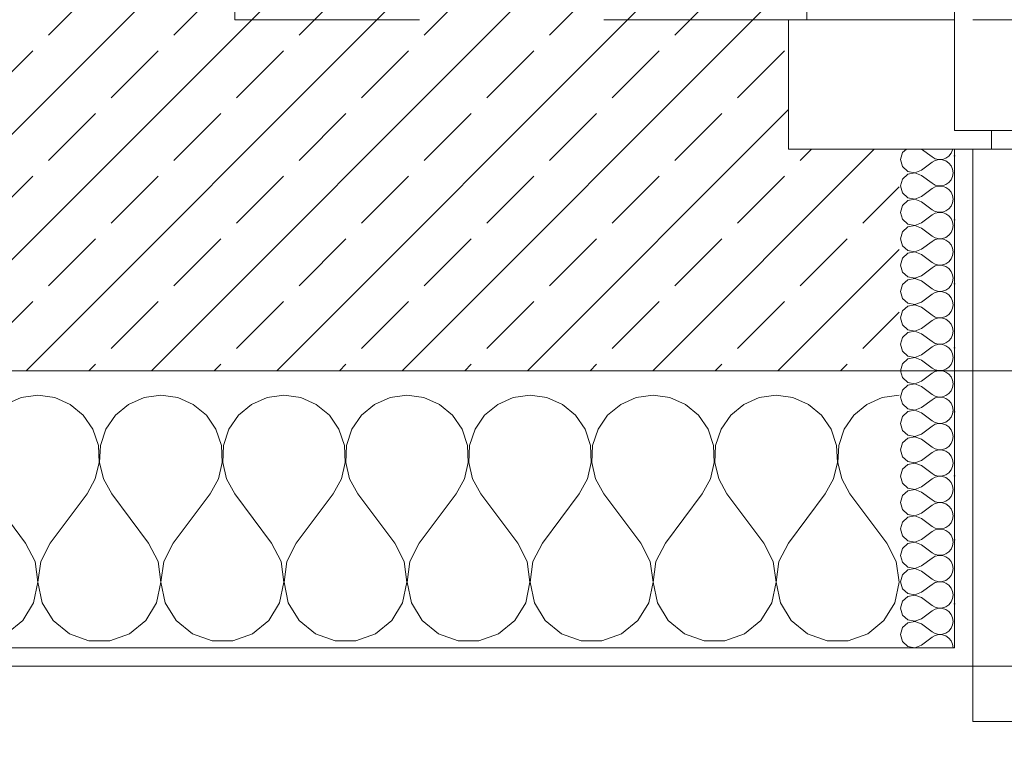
# Model space of a CAD drawing. Header units: metres. Extents: x -3.5 to 65.3, y -10.9 to 16.7.
# Tile 70 of 184: x 40.323 to 40.857, y -0.199 to 0.195. Entities that reach past the tile are written whole.
import ezdxf

# ---------------------------------------------------------------- set-up
doc = ezdxf.new("R2010")
doc.units = ezdxf.units.M
doc.header["$MEASUREMENT"] = 0
doc.linetypes.add('Strichlinie eng', pattern=[0.046, 0.03, -0.016])
doc.linetypes.add('Untersicht', pattern=[0.04, 0.03, -0.01])
for name, color, linetype in [('102 - Bemaßung_ Beschriftung.Detail_ Ausschnitt', 7, 'Continuous'), ('603 - Struktur.Bodenplatte_ Decke Roh', 7, 'Continuous'), ('604 - Struktur.Wand Aussen', 7, 'Continuous'), ('Neubau_653 - Abdeckung.TB Verkofferung', 7, 'Continuous')]:
    doc.layers.add(name, color=color, linetype=linetype)
doc.styles.add('ERSTELLTER_STIL_1', font='txt')
doc.dimstyles.new('ERSTELLTER_STIL__3', dxfattribs={"dimtxt": 0.04, "dimasz": 0.02128, "dimexe": 0.18, "dimexo": 0.0625, "dimgap": 0, "dimtad": 1, "dimtih": 1, "dimtoh": 1, "dimzin": 0, "dimdsep": 46, "dimtxsty": 'ERSTELLTER_STIL_1', "dimblk": 'ARROWHEAD_2', "dimblk1": 'ARROWHEAD_2', "dimblk2": 'ARROWHEAD_2', "dimcen": 0.09, "dimse1": 1, "dimse2": 1, "dimclrd": 7, "dimclre": 7, "dimclrt": 7, "dimazin": 0, "dimtfac": 1, "dimtdec": 4, "dimtmove": 0, "dimatfit": 3, "dimfxl": 1, "dimtolj": 1, "dimtzin": 0, "dimarcsym": 0})
pattern_1 = [(0, (0, 0), (0, 0.034641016), [0, -0.02]), (0, (0.01, 0.01732), (0, 0.034641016), [0, -0.02])]

# ---------------------------------------------------------------- blocks, each defined once
blk = doc.blocks.new('*X24')
at = {"layer": '604 - Struktur.Wand Aussen', "color": 7, "linetype": 'Continuous', "lineweight": 5}
for p, q in [((40.32422, -0.0096), (40.31581, -0.01331)), ((40.33333, -0.00833), (40.32422, -0.0096)), ((40.34244, -0.0096), (40.33333, -0.00833)), ((40.35086, -0.01331), (40.34244, -0.0096)), ((40.39089, -0.0096), (40.38248, -0.01331)), ((40.4, -0.00833), (40.39089, -0.0096)), ((40.40911, -0.0096), (40.4, -0.00833)), ((40.41752, -0.01331), (40.40911, -0.0096)), ((40.45756, -0.0096), (40.44914, -0.01331)), ((40.46667, -0.00833), (40.45756, -0.0096)), ((40.47578, -0.0096), (40.46667, -0.00833)), ((40.48419, -0.01331), (40.47578, -0.0096)), ((40.52422, -0.0096), (40.51581, -0.01331)), ((40.53333, -0.00833), (40.52422, -0.0096)), ((40.54244, -0.0096), (40.53333, -0.00833)), ((40.55086, -0.01331), (40.54244, -0.0096)), ((40.59089, -0.0096), (40.58248, -0.01331)), ((40.6, -0.00833), (40.59089, -0.0096)), ((40.60911, -0.0096), (40.6, -0.00833)), ((40.61752, -0.01331), (40.60911, -0.0096)), ((40.65756, -0.0096), (40.64914, -0.01331)), ((40.66667, -0.00833), (40.65756, -0.0096)), ((40.67578, -0.0096), (40.66667, -0.00833)), ((40.68419, -0.01331), (40.67578, -0.0096)), ((40.72422, -0.0096), (40.71581, -0.01331)), ((40.73333, -0.00833), (40.72422, -0.0096)), ((40.74244, -0.0096), (40.73333, -0.00833)), ((40.75086, -0.01331), (40.74244, -0.0096)), ((40.79089, -0.0096), (40.78248, -0.01331)), ((40.8, -0.00833), (40.79089, -0.0096)), ((40.35794, -0.01918), (40.35086, -0.01331)), ((40.38248, -0.01331), (40.37539, -0.01918)), ((40.42461, -0.01918), (40.41752, -0.01331)), ((40.44914, -0.01331), (40.44206, -0.01918)), ((40.49127, -0.01918), (40.48419, -0.01331)), ((40.51581, -0.01331), (40.50873, -0.01918)), ((40.55794, -0.01918), (40.55086, -0.01331)), ((40.58248, -0.01331), (40.57539, -0.01918)), ((40.62461, -0.01918), (40.61752, -0.01331)), ((40.64914, -0.01331), (40.64206, -0.01918)), ((40.69127, -0.01918), (40.68419, -0.01331)), ((40.71581, -0.01331), (40.70873, -0.01918)), ((40.75794, -0.01918), (40.75086, -0.01331)), ((40.78248, -0.01331), (40.77539, -0.01918)), ((40.36315, -0.02676), (40.35794, -0.01918)), ((40.37539, -0.01918), (40.37019, -0.02676)), ((40.42981, -0.02676), (40.42461, -0.01918)), ((40.44206, -0.01918), (40.43685, -0.02676)), ((40.49648, -0.02676), (40.49127, -0.01918)), ((40.50873, -0.01918), (40.50352, -0.02676)), ((40.56315, -0.02676), (40.55794, -0.01918)), ((40.57539, -0.01918), (40.57019, -0.02676)), ((40.62981, -0.02676), (40.62461, -0.01918)), ((40.64206, -0.01918), (40.63685, -0.02676)), ((40.69648, -0.02676), (40.69127, -0.01918)), ((40.70873, -0.01918), (40.70352, -0.02676)), ((40.76315, -0.02676), (40.75794, -0.01918)), ((40.77539, -0.01918), (40.77019, -0.02676)), ((40.36609, -0.03547), (40.36315, -0.02676)), ((40.37019, -0.02676), (40.36725, -0.03547)), ((40.43275, -0.03547), (40.42981, -0.02676)), ((40.43685, -0.02676), (40.43391, -0.03547)), ((40.49942, -0.03547), (40.49648, -0.02676)), ((40.50352, -0.02676), (40.50058, -0.03547)), ((40.56609, -0.03547), (40.56315, -0.02676)), ((40.57019, -0.02676), (40.56725, -0.03547)), ((40.63275, -0.03547), (40.62981, -0.02676)), ((40.63685, -0.02676), (40.63391, -0.03547)), ((40.69942, -0.03547), (40.69648, -0.02676)), ((40.70352, -0.02676), (40.70058, -0.03547)), ((40.76609, -0.03547), (40.76315, -0.02676)), ((40.77019, -0.02676), (40.76725, -0.03547)), ((40.36653, -0.04466), (40.36609, -0.03547)), ((40.36725, -0.03547), (40.3668, -0.04466)), ((40.4332, -0.04466), (40.43275, -0.03547)), ((40.43391, -0.03547), (40.43347, -0.04466)), ((40.49987, -0.04466), (40.49942, -0.03547)), ((40.50058, -0.03547), (40.50013, -0.04466)), ((40.56653, -0.04466), (40.56609, -0.03547)), ((40.56725, -0.03547), (40.5668, -0.04466)), ((40.6332, -0.04466), (40.63275, -0.03547)), ((40.63391, -0.03547), (40.63347, -0.04466)), ((40.69987, -0.04466), (40.69942, -0.03547)), ((40.70058, -0.03547), (40.70013, -0.04466)), ((40.76653, -0.04466), (40.76609, -0.03547)), ((40.76725, -0.03547), (40.7668, -0.04466)), ((40.36445, -0.05362), (40.36653, -0.04466)), ((40.3668, -0.04466), (40.36888, -0.05362)), ((40.43112, -0.05362), (40.4332, -0.04466)), ((40.43347, -0.04466), (40.43555, -0.05362)), ((40.49778, -0.05362), (40.49987, -0.04466)), ((40.50013, -0.04466), (40.50222, -0.05362)), ((40.56445, -0.05362), (40.56653, -0.04466)), ((40.5668, -0.04466), (40.56888, -0.05362)), ((40.63112, -0.05362), (40.6332, -0.04466)), ((40.63347, -0.04466), (40.63555, -0.05362)), ((40.69778, -0.05362), (40.69987, -0.04466)), ((40.70013, -0.04466), (40.70222, -0.05362)), ((40.76445, -0.05362), (40.76653, -0.04466)), ((40.7668, -0.04466), (40.76888, -0.05362)), ((40.36, -0.06167), (40.36445, -0.05362)), ((40.36888, -0.05362), (40.37333, -0.06167)), ((40.42667, -0.06167), (40.43112, -0.05362)), ((40.43555, -0.05362), (40.44, -0.06167)), ((40.49333, -0.06167), (40.49778, -0.05362)), ((40.50222, -0.05362), (40.50667, -0.06167)), ((40.56, -0.06167), (40.56445, -0.05362)), ((40.56888, -0.05362), (40.57333, -0.06167)), ((40.62667, -0.06167), (40.63112, -0.05362)), ((40.63555, -0.05362), (40.64, -0.06167)), ((40.69333, -0.06167), (40.69778, -0.05362)), ((40.70222, -0.05362), (40.70667, -0.06167)), ((40.76, -0.06167), (40.76445, -0.05362)), ((40.76888, -0.05362), (40.77333, -0.06167)), ((40.32667, -0.08833), (40.30667, -0.06167)), ((40.34, -0.08833), (40.36, -0.06167)), ((40.39333, -0.08833), (40.37333, -0.06167)), ((40.40667, -0.08833), (40.42667, -0.06167)), ((40.46, -0.08833), (40.44, -0.06167)), ((40.47333, -0.08833), (40.49333, -0.06167)), ((40.52667, -0.08833), (40.50667, -0.06167)), ((40.54, -0.08833), (40.56, -0.06167)), ((40.59333, -0.08833), (40.57333, -0.06167)), ((40.60667, -0.08833), (40.62667, -0.06167)), ((40.66, -0.08833), (40.64, -0.06167)), ((40.67333, -0.08833), (40.69333, -0.06167)), ((40.72667, -0.08833), (40.70667, -0.06167)), ((40.74, -0.08833), (40.76, -0.06167)), ((40.79333, -0.08833), (40.77333, -0.06167)), ((40.33182, -0.09839), (40.32667, -0.08833)), ((40.34, -0.08833), (40.33485, -0.09839)), ((40.39848, -0.09839), (40.39333, -0.08833)), ((40.40667, -0.08833), (40.40152, -0.09839)), ((40.46515, -0.09839), (40.46, -0.08833)), ((40.47333, -0.08833), (40.46818, -0.09839)), ((40.53182, -0.09839), (40.52667, -0.08833)), ((40.54, -0.08833), (40.53485, -0.09839)), ((40.59848, -0.09839), (40.59333, -0.08833)), ((40.60667, -0.08833), (40.60152, -0.09839)), ((40.66515, -0.09839), (40.66, -0.08833)), ((40.67333, -0.08833), (40.66818, -0.09839)), ((40.73182, -0.09839), (40.72667, -0.08833)), ((40.74, -0.08833), (40.73485, -0.09839)), ((40.79848, -0.09839), (40.79333, -0.08833)), ((40.33331, -0.10959), (40.33182, -0.09839)), ((40.33485, -0.09839), (40.33336, -0.10959)), ((40.39998, -0.10959), (40.39848, -0.09839)), ((40.40152, -0.09839), (40.40002, -0.10959)), ((40.46664, -0.10959), (40.46515, -0.09839)), ((40.46818, -0.09839), (40.46669, -0.10959)), ((40.53331, -0.10959), (40.53182, -0.09839)), ((40.53485, -0.09839), (40.53336, -0.10959)), ((40.59998, -0.10959), (40.59848, -0.09839)), ((40.60152, -0.09839), (40.60002, -0.10959)), ((40.66664, -0.10959), (40.66515, -0.09839)), ((40.66818, -0.09839), (40.66669, -0.10959)), ((40.73331, -0.10959), (40.73182, -0.09839)), ((40.73485, -0.09839), (40.73336, -0.10959)), ((40.79998, -0.10959), (40.79848, -0.09839)), ((40.33097, -0.12065), (40.33331, -0.10959)), ((40.33336, -0.10959), (40.33569, -0.12065)), ((40.39764, -0.12065), (40.39998, -0.10959)), ((40.40002, -0.10959), (40.40236, -0.12065)), ((40.46431, -0.12065), (40.46664, -0.10959)), ((40.46669, -0.10959), (40.46903, -0.12065)), ((40.53097, -0.12065), (40.53331, -0.10959)), ((40.53336, -0.10959), (40.53569, -0.12065)), ((40.59764, -0.12065), (40.59998, -0.10959)), ((40.60002, -0.10959), (40.60236, -0.12065)), ((40.66431, -0.12065), (40.66664, -0.10959)), ((40.66669, -0.10959), (40.66903, -0.12065)), ((40.73097, -0.12065), (40.73331, -0.10959)), ((40.73336, -0.10959), (40.73569, -0.12065)), ((40.79764, -0.12065), (40.79998, -0.10959)), ((40.32508, -0.13029), (40.33097, -0.12065)), ((40.33569, -0.12065), (40.34159, -0.13029)), ((40.39175, -0.13029), (40.39764, -0.12065)), ((40.40236, -0.12065), (40.40825, -0.13029)), ((40.45841, -0.13029), (40.46431, -0.12065)), ((40.46903, -0.12065), (40.47492, -0.13029)), ((40.52508, -0.13029), (40.53097, -0.12065)), ((40.53569, -0.12065), (40.54159, -0.13029)), ((40.59175, -0.13029), (40.59764, -0.12065)), ((40.60236, -0.12065), (40.60825, -0.13029)), ((40.65841, -0.13029), (40.66431, -0.12065)), ((40.66903, -0.12065), (40.67492, -0.13029)), ((40.72508, -0.13029), (40.73097, -0.12065)), ((40.73569, -0.12065), (40.74159, -0.13029)), ((40.79175, -0.13029), (40.79764, -0.12065)), ((40.3163, -0.13741), (40.32508, -0.13029)), ((40.34159, -0.13029), (40.35037, -0.13741)), ((40.38297, -0.13741), (40.39175, -0.13029)), ((40.40825, -0.13029), (40.41703, -0.13741)), ((40.44963, -0.13741), (40.45841, -0.13029)), ((40.47492, -0.13029), (40.4837, -0.13741)), ((40.5163, -0.13741), (40.52508, -0.13029)), ((40.54159, -0.13029), (40.55037, -0.13741)), ((40.58297, -0.13741), (40.59175, -0.13029)), ((40.60825, -0.13029), (40.61703, -0.13741)), ((40.64963, -0.13741), (40.65841, -0.13029)), ((40.67492, -0.13029), (40.6837, -0.13741)), ((40.7163, -0.13741), (40.72508, -0.13029)), ((40.74159, -0.13029), (40.75037, -0.13741)), ((40.78297, -0.13741), (40.79175, -0.13029)), ((40.35037, -0.13741), (40.36102, -0.14118)), ((40.37232, -0.14118), (40.38297, -0.13741)), ((40.41703, -0.13741), (40.42768, -0.14118)), ((40.43898, -0.14118), (40.44963, -0.13741)), ((40.4837, -0.13741), (40.49435, -0.14118)), ((40.50565, -0.14118), (40.5163, -0.13741)), ((40.55037, -0.13741), (40.56102, -0.14118)), ((40.57232, -0.14118), (40.58297, -0.13741)), ((40.61703, -0.13741), (40.62768, -0.14118)), ((40.63898, -0.14118), (40.64963, -0.13741)), ((40.6837, -0.13741), (40.69435, -0.14118)), ((40.70565, -0.14118), (40.7163, -0.13741)), ((40.75037, -0.13741), (40.76102, -0.14118)), ((40.77232, -0.14118), (40.78297, -0.13741)), ((40.36102, -0.14118), (40.37232, -0.14118)), ((40.42768, -0.14118), (40.43898, -0.14118)), ((40.49435, -0.14118), (40.50565, -0.14118)), ((40.56102, -0.14118), (40.57232, -0.14118)), ((40.62768, -0.14118), (40.63898, -0.14118)), ((40.69435, -0.14118), (40.70565, -0.14118)), ((40.76102, -0.14118), (40.77232, -0.14118))]:
    blk.add_line(p, q, dxfattribs=at)
blk = doc.blocks.new('*X30')
at = {"layer": '604 - Struktur.Wand Aussen', "color": 7, "linetype": 'Continuous', "lineweight": 5}
for p, q in [((40.80178, 0.12304), (40.80071, 0.11929)), ((40.80392, 0.125), (40.80178, 0.12304)), ((40.81214, 0.125), (40.81786, 0.12071)), ((40.82822, 0.12267), (40.82901, 0.12448)), ((40.82901, 0.12448), (40.82909, 0.125)), ((40.80071, 0.11929), (40.80178, 0.11553)), ((40.81214, 0.11357), (40.81786, 0.11786)), ((40.81786, 0.12071), (40.81958, 0.11976)), ((40.81958, 0.11881), (40.81786, 0.11786)), ((40.81958, 0.11976), (40.8215, 0.11931)), ((40.8215, 0.11926), (40.81958, 0.11881)), ((40.8215, 0.11931), (40.82347, 0.11941)), ((40.82347, 0.11916), (40.8215, 0.11926)), ((40.82347, 0.11941), (40.82534, 0.12004)), ((40.82534, 0.11853), (40.82347, 0.11916)), ((40.82534, 0.12004), (40.82696, 0.12116)), ((40.82696, 0.11742), (40.82534, 0.11853)), ((40.82696, 0.12116), (40.82822, 0.12267)), ((40.82822, 0.1159), (40.82696, 0.11742)), ((40.80178, 0.11553), (40.80466, 0.1129)), ((40.80466, 0.1129), (40.8085, 0.11217)), ((40.8085, 0.11211), (40.80466, 0.11139)), ((40.8085, 0.11217), (40.81214, 0.11357)), ((40.81214, 0.11071), (40.8085, 0.11211)), ((40.82901, 0.11409), (40.82822, 0.1159)), ((40.82929, 0.11214), (40.82901, 0.11409)), ((40.82901, 0.11019), (40.82929, 0.11214)), ((40.80178, 0.10876), (40.80071, 0.105)), ((40.80466, 0.11139), (40.80178, 0.10876)), ((40.81214, 0.11071), (40.81786, 0.10643)), ((40.82534, 0.10575), (40.82696, 0.10687)), ((40.82696, 0.10687), (40.82822, 0.10839)), ((40.82822, 0.10839), (40.82901, 0.11019)), ((40.80071, 0.105), (40.80178, 0.10124)), ((40.81214, 0.09929), (40.81786, 0.10357)), ((40.81786, 0.10643), (40.81958, 0.10547)), ((40.81958, 0.10453), (40.81786, 0.10357)), ((40.81958, 0.10547), (40.8215, 0.10503)), ((40.8215, 0.10497), (40.81958, 0.10453)), ((40.8215, 0.10503), (40.82347, 0.10512)), ((40.82347, 0.10488), (40.8215, 0.10497)), ((40.82347, 0.10512), (40.82534, 0.10575)), ((40.82534, 0.10425), (40.82347, 0.10488)), ((40.82696, 0.10313), (40.82534, 0.10425)), ((40.82822, 0.10161), (40.82696, 0.10313)), ((40.82901, 0.09981), (40.82822, 0.10161)), ((40.80178, 0.10124), (40.80466, 0.09861)), ((40.80466, 0.0971), (40.80178, 0.09447)), ((40.80466, 0.09861), (40.8085, 0.09789)), ((40.8085, 0.09783), (40.80466, 0.0971)), ((40.8085, 0.09789), (40.81214, 0.09929)), ((40.81214, 0.09643), (40.8085, 0.09783)), ((40.81214, 0.09643), (40.81786, 0.09214)), ((40.82929, 0.09786), (40.82901, 0.09981)), ((40.82901, 0.09591), (40.82929, 0.09786)), ((40.80178, 0.09447), (40.80071, 0.09071)), ((40.80071, 0.09071), (40.80178, 0.08696)), ((40.81786, 0.09214), (40.81958, 0.09119)), ((40.81958, 0.09119), (40.8215, 0.09074)), ((40.8215, 0.09074), (40.82347, 0.09084)), ((40.82347, 0.09084), (40.82534, 0.09147)), ((40.82534, 0.09147), (40.82696, 0.09258)), ((40.82696, 0.09258), (40.82822, 0.0941)), ((40.82822, 0.0941), (40.82901, 0.09591)), ((40.80178, 0.08696), (40.80466, 0.08433)), ((40.81214, 0.085), (40.81786, 0.08929)), ((40.81958, 0.09024), (40.81786, 0.08929)), ((40.8215, 0.09069), (40.81958, 0.09024)), ((40.82347, 0.09059), (40.8215, 0.09069)), ((40.82534, 0.08996), (40.82347, 0.09059)), ((40.82696, 0.08884), (40.82534, 0.08996)), ((40.82822, 0.08733), (40.82696, 0.08884)), ((40.82901, 0.08552), (40.82822, 0.08733)), ((40.82929, 0.08357), (40.82901, 0.08552)), ((40.80178, 0.08018), (40.80071, 0.07643)), ((40.80466, 0.08282), (40.80178, 0.08018)), ((40.80466, 0.08433), (40.8085, 0.0836)), ((40.8085, 0.08354), (40.80466, 0.08282)), ((40.8085, 0.0836), (40.81214, 0.085)), ((40.81214, 0.08214), (40.8085, 0.08354)), ((40.81214, 0.08214), (40.81786, 0.07786)), ((40.82822, 0.07982), (40.82901, 0.08162)), ((40.82901, 0.08162), (40.82929, 0.08357)), ((40.80071, 0.07643), (40.80178, 0.07267)), ((40.81214, 0.07071), (40.81786, 0.075)), ((40.81786, 0.07786), (40.81958, 0.0769)), ((40.81958, 0.07595), (40.81786, 0.075)), ((40.81958, 0.0769), (40.8215, 0.07646)), ((40.8215, 0.0764), (40.81958, 0.07595)), ((40.8215, 0.07646), (40.82347, 0.07655)), ((40.82347, 0.0763), (40.8215, 0.0764)), ((40.82347, 0.07655), (40.82534, 0.07718)), ((40.82534, 0.07567), (40.82347, 0.0763)), ((40.82534, 0.07718), (40.82696, 0.0783)), ((40.82696, 0.07456), (40.82534, 0.07567)), ((40.82696, 0.0783), (40.82822, 0.07982)), ((40.80178, 0.07267), (40.80466, 0.07004)), ((40.80466, 0.07004), (40.8085, 0.06931)), ((40.8085, 0.06931), (40.81214, 0.07071)), ((40.82822, 0.07304), (40.82696, 0.07456)), ((40.82901, 0.07124), (40.82822, 0.07304)), ((40.82929, 0.06929), (40.82901, 0.07124)), ((40.80178, 0.0659), (40.80071, 0.06214)), ((40.80466, 0.06853), (40.80178, 0.0659)), ((40.8085, 0.06926), (40.80466, 0.06853)), ((40.81214, 0.06786), (40.8085, 0.06926)), ((40.81214, 0.06786), (40.81786, 0.06357)), ((40.82696, 0.06401), (40.82822, 0.06553)), ((40.82822, 0.06553), (40.82901, 0.06733)), ((40.82901, 0.06733), (40.82929, 0.06929)), ((40.80071, 0.06214), (40.80178, 0.05839)), ((40.81214, 0.05643), (40.81786, 0.06071)), ((40.81786, 0.06357), (40.81958, 0.06262)), ((40.81958, 0.06167), (40.81786, 0.06071)), ((40.81958, 0.06262), (40.8215, 0.06217)), ((40.8215, 0.06211), (40.81958, 0.06167)), ((40.8215, 0.06217), (40.82347, 0.06227)), ((40.82347, 0.06202), (40.8215, 0.06211)), ((40.82347, 0.06227), (40.82534, 0.0629)), ((40.82534, 0.06139), (40.82347, 0.06202)), ((40.82534, 0.0629), (40.82696, 0.06401)), ((40.82696, 0.06027), (40.82534, 0.06139)), ((40.82822, 0.05876), (40.82696, 0.06027)), ((40.82901, 0.05695), (40.82822, 0.05876)), ((40.80178, 0.05839), (40.80466, 0.05575)), ((40.80466, 0.05425), (40.80178, 0.05161)), ((40.80466, 0.05575), (40.8085, 0.05503)), ((40.8085, 0.05497), (40.80466, 0.05425)), ((40.8085, 0.05503), (40.81214, 0.05643)), ((40.81214, 0.05357), (40.8085, 0.05497)), ((40.81214, 0.05357), (40.81786, 0.04929)), ((40.82929, 0.055), (40.82901, 0.05695)), ((40.82901, 0.05305), (40.82929, 0.055)), ((40.80178, 0.05161), (40.80071, 0.04786)), ((40.81786, 0.04929), (40.81958, 0.04833)), ((40.81958, 0.04833), (40.8215, 0.04789)), ((40.82347, 0.04798), (40.82534, 0.04861)), ((40.82534, 0.04861), (40.82696, 0.04973)), ((40.82696, 0.04973), (40.82822, 0.05124)), ((40.82822, 0.05124), (40.82901, 0.05305)), ((40.80071, 0.04786), (40.80178, 0.0441)), ((40.80178, 0.0441), (40.80466, 0.04147)), ((40.81214, 0.04214), (40.81786, 0.04643)), ((40.81958, 0.04738), (40.81786, 0.04643)), ((40.8215, 0.04783), (40.81958, 0.04738)), ((40.8215, 0.04789), (40.82347, 0.04798)), ((40.82347, 0.04773), (40.8215, 0.04783)), ((40.82534, 0.0471), (40.82347, 0.04773)), ((40.82696, 0.04599), (40.82534, 0.0471)), ((40.82822, 0.04447), (40.82696, 0.04599)), ((40.82901, 0.04267), (40.82822, 0.04447)), ((40.80466, 0.03996), (40.80178, 0.03733)), ((40.80466, 0.04147), (40.8085, 0.04074)), ((40.8085, 0.04069), (40.80466, 0.03996)), ((40.8085, 0.04074), (40.81214, 0.04214)), ((40.81214, 0.03929), (40.8085, 0.04069)), ((40.81214, 0.03929), (40.81786, 0.035)), ((40.82822, 0.03696), (40.82901, 0.03876)), ((40.82929, 0.04071), (40.82901, 0.04267)), ((40.82901, 0.03876), (40.82929, 0.04071)), ((40.80178, 0.03733), (40.80071, 0.03357)), ((40.80071, 0.03357), (40.80178, 0.02982)), ((40.81214, 0.02786), (40.81786, 0.03214)), ((40.81786, 0.035), (40.81958, 0.03405)), ((40.81958, 0.0331), (40.81786, 0.03214)), ((40.81958, 0.03405), (40.8215, 0.0336)), ((40.8215, 0.03354), (40.81958, 0.0331)), ((40.8215, 0.0336), (40.82347, 0.0337)), ((40.82347, 0.03345), (40.8215, 0.03354)), ((40.82347, 0.0337), (40.82534, 0.03433)), ((40.82534, 0.03282), (40.82347, 0.03345)), ((40.82534, 0.03433), (40.82696, 0.03544)), ((40.82696, 0.0317), (40.82534, 0.03282)), ((40.82696, 0.03544), (40.82822, 0.03696)), ((40.80178, 0.02982), (40.80466, 0.02718)), ((40.80466, 0.02718), (40.8085, 0.02646)), ((40.8085, 0.02646), (40.81214, 0.02786)), ((40.82822, 0.03018), (40.82696, 0.0317)), ((40.82901, 0.02838), (40.82822, 0.03018)), ((40.82929, 0.02643), (40.82901, 0.02838)), ((40.80178, 0.02304), (40.80071, 0.01929)), ((40.80466, 0.02567), (40.80178, 0.02304)), ((40.8085, 0.0264), (40.80466, 0.02567)), ((40.81214, 0.025), (40.8085, 0.0264)), ((40.81214, 0.025), (40.81786, 0.02071)), ((40.82696, 0.02116), (40.82822, 0.02267)), ((40.82822, 0.02267), (40.82901, 0.02448)), ((40.82901, 0.02448), (40.82929, 0.02643)), ((40.80071, 0.01929), (40.80178, 0.01553)), ((40.81214, 0.01357), (40.81786, 0.01786)), ((40.81786, 0.02071), (40.81958, 0.01976)), ((40.81958, 0.01881), (40.81786, 0.01786)), ((40.81958, 0.01976), (40.8215, 0.01931)), ((40.8215, 0.01926), (40.81958, 0.01881)), ((40.8215, 0.01931), (40.82347, 0.01941)), ((40.82347, 0.01916), (40.8215, 0.01926)), ((40.82347, 0.01941), (40.82534, 0.02004)), ((40.82534, 0.01853), (40.82347, 0.01916)), ((40.82534, 0.02004), (40.82696, 0.02116)), ((40.82696, 0.01742), (40.82534, 0.01853)), ((40.82822, 0.0159), (40.82696, 0.01742)), ((40.80178, 0.01553), (40.80466, 0.0129)), ((40.80466, 0.01139), (40.80178, 0.00876)), ((40.80466, 0.0129), (40.8085, 0.01217)), ((40.8085, 0.01211), (40.80466, 0.01139)), ((40.8085, 0.01217), (40.81214, 0.01357)), ((40.81214, 0.01071), (40.8085, 0.01211)), ((40.81214, 0.01071), (40.81786, 0.00643)), ((40.82901, 0.01409), (40.82822, 0.0159)), ((40.82929, 0.01214), (40.82901, 0.01409)), ((40.82901, 0.01019), (40.82929, 0.01214)), ((40.80178, 0.00876), (40.80071, 0.005)), ((40.81786, 0.00643), (40.81958, 0.00547)), ((40.81958, 0.00547), (40.8215, 0.00503)), ((40.82347, 0.00512), (40.82534, 0.00575)), ((40.82534, 0.00575), (40.82696, 0.00687)), ((40.82696, 0.00687), (40.82822, 0.00839)), ((40.82822, 0.00839), (40.82901, 0.01019)), ((40.80071, 0.005), (40.80178, 0.00124)), ((40.80178, 0.00124), (40.80466, -0.00139)), ((40.81214, -0.00071), (40.81786, 0.00357)), ((40.81958, 0.00453), (40.81786, 0.00357)), ((40.8215, 0.00497), (40.81958, 0.00453)), ((40.8215, 0.00503), (40.82347, 0.00512)), ((40.82347, 0.00488), (40.8215, 0.00497)), ((40.82534, 0.00425), (40.82347, 0.00488)), ((40.82696, 0.00313), (40.82534, 0.00425)), ((40.82822, 0.00161), (40.82696, 0.00313)), ((40.82901, -0.00019), (40.82822, 0.00161)), ((40.80466, -0.0029), (40.80178, -0.00553)), ((40.80466, -0.00139), (40.8085, -0.00211)), ((40.8085, -0.00217), (40.80466, -0.0029)), ((40.8085, -0.00211), (40.81214, -0.00071)), ((40.81214, -0.00357), (40.8085, -0.00217)), ((40.81214, -0.00357), (40.81786, -0.00786)), ((40.82822, -0.0059), (40.82901, -0.00409)), ((40.82929, -0.00214), (40.82901, -0.00019)), ((40.82901, -0.00409), (40.82929, -0.00214)), ((40.80178, -0.00553), (40.80071, -0.00929)), ((40.80071, -0.00929), (40.80178, -0.01304)), ((40.81786, -0.00786), (40.81958, -0.00881)), ((40.81958, -0.00976), (40.81786, -0.01071)), ((40.81958, -0.00881), (40.8215, -0.00926)), ((40.8215, -0.00931), (40.81958, -0.00976)), ((40.8215, -0.00926), (40.82347, -0.00916)), ((40.82347, -0.00941), (40.8215, -0.00931)), ((40.82347, -0.00916), (40.82534, -0.00853)), ((40.82534, -0.01004), (40.82347, -0.00941)), ((40.82534, -0.00853), (40.82696, -0.00742)), ((40.82696, -0.01116), (40.82534, -0.01004)), ((40.82696, -0.00742), (40.82822, -0.0059)), ((40.80178, -0.01304), (40.80466, -0.01567)), ((40.80466, -0.01567), (40.8085, -0.0164)), ((40.8085, -0.0164), (40.81214, -0.015)), ((40.81214, -0.015), (40.81786, -0.01071)), ((40.82822, -0.01267), (40.82696, -0.01116)), ((40.82901, -0.01448), (40.82822, -0.01267)), ((40.82929, -0.01643), (40.82901, -0.01448)), ((40.80178, -0.01982), (40.80071, -0.02357)), ((40.80466, -0.01718), (40.80178, -0.01982)), ((40.8085, -0.01646), (40.80466, -0.01718)), ((40.81214, -0.01786), (40.8085, -0.01646)), ((40.81214, -0.01786), (40.81786, -0.02214)), ((40.82696, -0.0217), (40.82822, -0.02018)), ((40.82822, -0.02018), (40.82901, -0.01838)), ((40.82901, -0.01838), (40.82929, -0.01643)), ((40.80071, -0.02357), (40.80178, -0.02733)), ((40.81214, -0.02929), (40.81786, -0.025)), ((40.81786, -0.02214), (40.81958, -0.0231)), ((40.81958, -0.02405), (40.81786, -0.025)), ((40.81958, -0.0231), (40.8215, -0.02354)), ((40.8215, -0.0236), (40.81958, -0.02405)), ((40.8215, -0.02354), (40.82347, -0.02345)), ((40.82347, -0.0237), (40.8215, -0.0236)), ((40.82347, -0.02345), (40.82534, -0.02282)), ((40.82534, -0.02433), (40.82347, -0.0237)), ((40.82534, -0.02282), (40.82696, -0.0217)), ((40.82696, -0.02544), (40.82534, -0.02433)), ((40.82822, -0.02696), (40.82696, -0.02544)), ((40.80178, -0.02733), (40.80466, -0.02996)), ((40.80466, -0.03147), (40.80178, -0.0341)), ((40.80466, -0.02996), (40.8085, -0.03069)), ((40.8085, -0.03074), (40.80466, -0.03147)), ((40.8085, -0.03069), (40.81214, -0.02929)), ((40.81214, -0.03214), (40.8085, -0.03074)), ((40.82901, -0.02876), (40.82822, -0.02696)), ((40.82929, -0.03071), (40.82901, -0.02876)), ((40.82901, -0.03267), (40.82929, -0.03071)), ((40.80178, -0.0341), (40.80071, -0.03786)), ((40.81214, -0.03214), (40.81786, -0.03643)), ((40.81786, -0.03643), (40.81958, -0.03738)), ((40.82347, -0.03773), (40.82534, -0.0371)), ((40.82534, -0.0371), (40.82696, -0.03599)), ((40.82696, -0.03599), (40.82822, -0.03447)), ((40.82822, -0.03447), (40.82901, -0.03267)), ((40.80071, -0.03786), (40.80178, -0.04161)), ((40.80178, -0.04161), (40.80466, -0.04425)), ((40.81214, -0.04357), (40.81786, -0.03929)), ((40.81958, -0.03833), (40.81786, -0.03929)), ((40.81958, -0.03738), (40.8215, -0.03783)), ((40.8215, -0.03789), (40.81958, -0.03833)), ((40.8215, -0.03783), (40.82347, -0.03773)), ((40.82347, -0.03798), (40.8215, -0.03789)), ((40.82534, -0.03861), (40.82347, -0.03798)), ((40.82696, -0.03973), (40.82534, -0.03861)), ((40.82822, -0.04124), (40.82696, -0.03973)), ((40.82901, -0.04305), (40.82822, -0.04124)), ((40.80466, -0.04575), (40.80178, -0.04839)), ((40.80466, -0.04425), (40.8085, -0.04497)), ((40.8085, -0.04503), (40.80466, -0.04575)), ((40.8085, -0.04497), (40.81214, -0.04357)), ((40.81214, -0.04643), (40.8085, -0.04503)), ((40.81214, -0.04643), (40.81786, -0.05071)), ((40.82822, -0.04876), (40.82901, -0.04695)), ((40.82929, -0.045), (40.82901, -0.04305)), ((40.82901, -0.04695), (40.82929, -0.045)), ((40.80178, -0.04839), (40.80071, -0.05214)), ((40.80071, -0.05214), (40.80178, -0.0559)), ((40.81786, -0.05071), (40.81958, -0.05167)), ((40.81958, -0.05262), (40.81786, -0.05357)), ((40.81958, -0.05167), (40.8215, -0.05211)), ((40.8215, -0.05217), (40.81958, -0.05262)), ((40.8215, -0.05211), (40.82347, -0.05202)), ((40.82347, -0.05227), (40.8215, -0.05217)), ((40.82347, -0.05202), (40.82534, -0.05139)), ((40.82534, -0.0529), (40.82347, -0.05227)), ((40.82534, -0.05139), (40.82696, -0.05027)), ((40.82696, -0.05401), (40.82534, -0.0529)), ((40.82696, -0.05027), (40.82822, -0.04876)), ((40.80178, -0.0559), (40.80466, -0.05853)), ((40.80466, -0.05853), (40.8085, -0.05926)), ((40.8085, -0.05926), (40.81214, -0.05786)), ((40.81214, -0.05786), (40.81786, -0.05357)), ((40.82822, -0.05553), (40.82696, -0.05401)), ((40.82901, -0.05733), (40.82822, -0.05553)), ((40.82929, -0.05929), (40.82901, -0.05733)), ((40.80178, -0.06267), (40.80071, -0.06643)), ((40.80466, -0.06004), (40.80178, -0.06267)), ((40.8085, -0.05931), (40.80466, -0.06004)), ((40.81214, -0.06071), (40.8085, -0.05931)), ((40.81214, -0.06071), (40.81786, -0.065)), ((40.82696, -0.06456), (40.82822, -0.06304)), ((40.82822, -0.06304), (40.82901, -0.06124)), ((40.82901, -0.06124), (40.82929, -0.05929)), ((40.80071, -0.06643), (40.80178, -0.07018)), ((40.81214, -0.07214), (40.81786, -0.06786)), ((40.81786, -0.065), (40.81958, -0.06595)), ((40.81958, -0.0669), (40.81786, -0.06786)), ((40.81958, -0.06595), (40.8215, -0.0664)), ((40.8215, -0.06646), (40.81958, -0.0669)), ((40.8215, -0.0664), (40.82347, -0.0663)), ((40.82347, -0.06655), (40.8215, -0.06646)), ((40.82347, -0.0663), (40.82534, -0.06567)), ((40.82534, -0.06718), (40.82347, -0.06655)), ((40.82534, -0.06567), (40.82696, -0.06456)), ((40.82696, -0.0683), (40.82534, -0.06718)), ((40.82822, -0.06982), (40.82696, -0.0683)), ((40.80178, -0.07018), (40.80466, -0.07282)), ((40.80466, -0.07433), (40.80178, -0.07696)), ((40.80466, -0.07282), (40.8085, -0.07354)), ((40.8085, -0.0736), (40.80466, -0.07433)), ((40.8085, -0.07354), (40.81214, -0.07214)), ((40.81214, -0.075), (40.8085, -0.0736)), ((40.82901, -0.07162), (40.82822, -0.06982)), ((40.82929, -0.07357), (40.82901, -0.07162)), ((40.82901, -0.07552), (40.82929, -0.07357)), ((40.80178, -0.07696), (40.80071, -0.08071)), ((40.81214, -0.075), (40.81786, -0.07929)), ((40.81786, -0.07929), (40.81958, -0.08024)), ((40.82347, -0.08059), (40.82534, -0.07996)), ((40.82534, -0.07996), (40.82696, -0.07884)), ((40.82696, -0.07884), (40.82822, -0.07733)), ((40.82822, -0.07733), (40.82901, -0.07552)), ((40.80071, -0.08071), (40.80178, -0.08447)), ((40.80178, -0.08447), (40.80466, -0.0871)), ((40.81214, -0.08643), (40.81786, -0.08214)), ((40.81958, -0.08119), (40.81786, -0.08214)), ((40.81958, -0.08024), (40.8215, -0.08069)), ((40.8215, -0.08074), (40.81958, -0.08119)), ((40.8215, -0.08069), (40.82347, -0.08059)), ((40.82347, -0.08084), (40.8215, -0.08074)), ((40.82534, -0.08147), (40.82347, -0.08084)), ((40.82696, -0.08258), (40.82534, -0.08147)), ((40.82822, -0.0841), (40.82696, -0.08258)), ((40.82901, -0.08591), (40.82822, -0.0841)), ((40.80466, -0.08861), (40.80178, -0.09124)), ((40.80466, -0.0871), (40.8085, -0.08783)), ((40.8085, -0.08789), (40.80466, -0.08861)), ((40.8085, -0.08783), (40.81214, -0.08643)), ((40.81214, -0.08929), (40.8085, -0.08789)), ((40.81214, -0.08929), (40.81786, -0.09357)), ((40.82822, -0.09161), (40.82901, -0.08981)), ((40.82929, -0.08786), (40.82901, -0.08591)), ((40.82901, -0.08981), (40.82929, -0.08786)), ((40.80178, -0.09124), (40.80071, -0.095)), ((40.80071, -0.095), (40.80178, -0.09876)), ((40.81786, -0.09357), (40.81958, -0.09453)), ((40.81958, -0.09547), (40.81786, -0.09643)), ((40.81958, -0.09453), (40.8215, -0.09497)), ((40.8215, -0.09503), (40.81958, -0.09547)), ((40.8215, -0.09497), (40.82347, -0.09488)), ((40.82347, -0.09512), (40.8215, -0.09503)), ((40.82347, -0.09488), (40.82534, -0.09425)), ((40.82534, -0.09575), (40.82347, -0.09512)), ((40.82534, -0.09425), (40.82696, -0.09313)), ((40.82696, -0.09687), (40.82534, -0.09575)), ((40.82696, -0.09313), (40.82822, -0.09161)), ((40.80178, -0.09876), (40.80466, -0.10139)), ((40.8085, -0.10211), (40.81214, -0.10071)), ((40.81214, -0.10071), (40.81786, -0.09643)), ((40.82822, -0.09839), (40.82696, -0.09687)), ((40.82901, -0.10019), (40.82822, -0.09839)), ((40.82929, -0.10214), (40.82901, -0.10019)), ((40.80178, -0.10553), (40.80071, -0.10929)), ((40.80466, -0.1029), (40.80178, -0.10553)), ((40.80466, -0.10139), (40.8085, -0.10211)), ((40.8085, -0.10217), (40.80466, -0.1029)), ((40.81214, -0.10357), (40.8085, -0.10217)), ((40.81214, -0.10357), (40.81786, -0.10786)), ((40.82696, -0.10742), (40.82822, -0.1059)), ((40.82822, -0.1059), (40.82901, -0.10409)), ((40.82901, -0.10409), (40.82929, -0.10214)), ((40.80071, -0.10929), (40.80178, -0.11304)), ((40.81214, -0.115), (40.81786, -0.11071)), ((40.81786, -0.10786), (40.81958, -0.10881)), ((40.81958, -0.10976), (40.81786, -0.11071)), ((40.81958, -0.10881), (40.8215, -0.10926)), ((40.8215, -0.10931), (40.81958, -0.10976)), ((40.8215, -0.10926), (40.82347, -0.10916)), ((40.82347, -0.10941), (40.8215, -0.10931)), ((40.82347, -0.10916), (40.82534, -0.10853)), ((40.82534, -0.11004), (40.82347, -0.10941)), ((40.82534, -0.10853), (40.82696, -0.10742)), ((40.82696, -0.11116), (40.82534, -0.11004)), ((40.82822, -0.11267), (40.82696, -0.11116)), ((40.80178, -0.11304), (40.80466, -0.11567)), ((40.80466, -0.11718), (40.80178, -0.11982)), ((40.80466, -0.11567), (40.8085, -0.1164)), ((40.8085, -0.11646), (40.80466, -0.11718)), ((40.8085, -0.1164), (40.81214, -0.115)), ((40.81214, -0.11786), (40.8085, -0.11646)), ((40.82901, -0.11448), (40.82822, -0.11267)), ((40.82929, -0.11643), (40.82901, -0.11448)), ((40.82901, -0.11838), (40.82929, -0.11643)), ((40.80178, -0.11982), (40.80071, -0.12357)), ((40.81214, -0.11786), (40.81786, -0.12214)), ((40.81786, -0.12214), (40.81958, -0.1231)), ((40.82534, -0.12282), (40.82696, -0.1217)), ((40.82696, -0.1217), (40.82822, -0.12018)), ((40.82822, -0.12018), (40.82901, -0.11838)), ((40.80071, -0.12357), (40.80178, -0.12733)), ((40.80178, -0.12733), (40.80466, -0.12996)), ((40.81214, -0.12929), (40.81786, -0.125)), ((40.81958, -0.12405), (40.81786, -0.125)), ((40.81958, -0.1231), (40.8215, -0.12354)), ((40.8215, -0.1236), (40.81958, -0.12405)), ((40.8215, -0.12354), (40.82347, -0.12345)), ((40.82347, -0.1237), (40.8215, -0.1236)), ((40.82347, -0.12345), (40.82534, -0.12282)), ((40.82534, -0.12433), (40.82347, -0.1237)), ((40.82696, -0.12544), (40.82534, -0.12433)), ((40.82822, -0.12696), (40.82696, -0.12544)), ((40.82901, -0.12876), (40.82822, -0.12696)), ((40.80466, -0.13147), (40.80178, -0.1341)), ((40.80466, -0.12996), (40.8085, -0.13069)), ((40.8085, -0.13074), (40.80466, -0.13147)), ((40.8085, -0.13069), (40.81214, -0.12929)), ((40.81214, -0.13214), (40.8085, -0.13074)), ((40.81214, -0.13214), (40.81786, -0.13643)), ((40.82822, -0.13447), (40.82901, -0.13267)), ((40.82929, -0.13071), (40.82901, -0.12876)), ((40.82901, -0.13267), (40.82929, -0.13071)), ((40.80178, -0.1341), (40.80071, -0.13786)), ((40.80071, -0.13786), (40.80178, -0.14161)), ((40.81786, -0.13643), (40.81958, -0.13738)), ((40.81958, -0.13833), (40.81786, -0.13929)), ((40.81958, -0.13738), (40.8215, -0.13783)), ((40.8215, -0.13789), (40.81958, -0.13833)), ((40.8215, -0.13783), (40.82347, -0.13773)), ((40.82347, -0.13798), (40.8215, -0.13789)), ((40.82347, -0.13773), (40.82534, -0.1371)), ((40.82534, -0.13861), (40.82347, -0.13798)), ((40.82534, -0.1371), (40.82696, -0.13599)), ((40.82696, -0.13973), (40.82534, -0.13861)), ((40.82696, -0.13599), (40.82822, -0.13447)), ((40.80178, -0.14161), (40.80466, -0.14425)), ((40.8085, -0.14497), (40.81214, -0.14357)), ((40.81214, -0.14357), (40.81786, -0.13929)), ((40.82822, -0.14124), (40.82696, -0.13973)), ((40.82901, -0.14305), (40.82822, -0.14124)), ((40.82929, -0.145), (40.82901, -0.14305)), ((40.80466, -0.14425), (40.8085, -0.14497))]:
    blk.add_line(p, q, dxfattribs=at)
blk = doc.blocks.new('*D278')
at = {"layer": '102 - Bemaßung_ Beschriftung.Detail_ Ausschnitt', "color": 7, "linetype": 'Continuous', "lineweight": 5}
for p, q in [((40.27999, -0.58361), (40.27999, -0.54161)), ((40.74, -0.58361), (40.74, -0.54161)), ((40.28807, -0.54861), (40.27191, -0.57661)), ((40.74808, -0.54861), (40.73192, -0.57661)), ((40.27999, -0.56261), (40.74, -0.56261))]:
    blk.add_line(p, q, dxfattribs=at)
at = {"layer": '102 - Bemaßung_ Beschriftung.Detail_ Ausschnitt', "color": 7, "lineweight": 5, "insert": (40.47964, -0.55461), "char_height": 0.04, "attachment_point": 7, "style": 'ERSTELLTER_STIL_1'}
blk.add_mtext('\\A1;{\\pql;\\fArial|b0|i0|c0|p38;46}', dxfattribs=at)
blk = doc.blocks.new('ARROWHEAD_2')
at = {"color": 0, "linetype": 'Continuous', "lineweight": 0}
for p, q in [((-0.378, -0.655), (0.378, 0.655)), ((0, 0), (-1, 0))]:
    blk.add_line(p, q, dxfattribs=at)
blk = doc.blocks.new('*D279')
at = {"layer": '102 - Bemaßung_ Beschriftung.Detail_ Ausschnitt', "color": 7, "linetype": 'Continuous', "lineweight": 5}
for p, q in [((40.74, -0.58361), (40.74, -0.54161)), ((41.94, -0.58361), (41.94, -0.54161)), ((40.74808, -0.54861), (40.73192, -0.57661)), ((41.94808, -0.54861), (41.93192, -0.57661)), ((40.74, -0.56261), (41.94, -0.56261))]:
    blk.add_line(p, q, dxfattribs=at)
at = {"layer": '102 - Bemaßung_ Beschriftung.Detail_ Ausschnitt', "color": 7, "lineweight": 5, "char_height": 0.04, "attachment_point": 7, "style": 'ERSTELLTER_STIL_1'}
for s, insert in [('\\A1;{\\pql;\\fArial|b0|i0|c0|p38;1,20}', (41.28679, -0.55461)), ('\\A1;{\\pql;\\fArial|b0|i0|c0|p38;2,01}', (41.28679, -0.61061))]:
    blk.add_mtext(s, dxfattribs=dict(at, insert=insert))
blk = doc.blocks.new('*D289')
at = {"layer": '102 - Bemaßung_ Beschriftung.Detail_ Ausschnitt', "color": 7, "linetype": 'Continuous', "lineweight": 5}
for p, q in [((40.27999, -0.73361), (40.27999, -0.69161)), ((40.44002, -0.73361), (40.44002, -0.69161)), ((40.28807, -0.69861), (40.27191, -0.72661)), ((40.44811, -0.69861), (40.43194, -0.72661)), ((40.27999, -0.71261), (40.44002, -0.71261))]:
    blk.add_line(p, q, dxfattribs=at)
at = {"layer": '102 - Bemaßung_ Beschriftung.Detail_ Ausschnitt', "color": 7, "lineweight": 5, "insert": (40.32965, -0.70461), "char_height": 0.04, "attachment_point": 7, "style": 'ERSTELLTER_STIL_1'}
blk.add_mtext('\\A1;{\\pql;\\fArial|b0|i0|c0|p38;16}', dxfattribs=at)
blk = doc.blocks.new('*D290')
at = {"layer": '102 - Bemaßung_ Beschriftung.Detail_ Ausschnitt', "color": 7, "linetype": 'Continuous', "lineweight": 5}
for p, q in [((40.44811, -0.69861), (40.43194, -0.72661)), ((43.55307, -0.69861), (43.53691, -0.72661)), ((40.44003, -0.71261), (43.54499, -0.71261))]:
    blk.add_line(p, q, dxfattribs=at)
at = {"layer": '102 - Bemaßung_ Beschriftung.Detail_ Ausschnitt', "color": 7, "lineweight": 5, "char_height": 0.04, "attachment_point": 7, "style": 'ERSTELLTER_STIL_1'}
for s, insert in [('\\A1;{\\pql;\\fArial|b0|i0|c0|p38;3\\fArial|b0|i0|c0|p38;\\A1{\\H.66x;\\S5^  ;}}', (43.48651, -0.7053)), ('\\A1;{\\pql;\\fArial|b0|i0|c0|p38;3,10\\fArial|b0|i0|c0|p38;\\A1{\\H.66x;\\S5^  ;}}', (41.90408, -0.71238))]:
    blk.add_mtext(s, dxfattribs=dict(at, insert=insert))
blk = doc.blocks.new('*D291')
at = {"layer": '102 - Bemaßung_ Beschriftung.Detail_ Ausschnitt', "color": 7, "linetype": 'Continuous', "lineweight": 5}
for p, q in [((43.54499, -0.73361), (43.54499, -0.69161)), ((43.57999, -0.73361), (43.57999, -0.69161)), ((43.55307, -0.69861), (43.53691, -0.72661)), ((43.58807, -0.69861), (43.57191, -0.72661)), ((40.44003, -0.71261), (43.54499, -0.71261)), ((43.54499, -0.71261), (43.57999, -0.71261))]:
    blk.add_line(p, q, dxfattribs=at)

msp = doc.modelspace()

# ---------------------------------------------------------------- hatches: boundary and pattern name
at = {"layer": '604 - Struktur.Wand Aussen', "linetype": 'Continuous', "lineweight": 0, "true_color": 0x000000}
h = msp.add_hatch(dxfattribs=at)
h.set_pattern_fill('Beton__Stahlbeton_0001', color=18, style=0, pattern_type=2)
h.set_pattern_definition([(45, (0, 0), (-0.033941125, 0.033941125), []), (45, (-0.01697, 0.01697), (-0.033941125, 0.033941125), [0.036, -0.012])])
h.paths.add_polyline_path([(39.54, 0.125), (39.48, 0.125), (39.48, 0.005), (40.8, 0.005), (40.8, 0.125), (40.74, 0.125), (40.74, 0.195), (40.74, 0.245), (39.54, 0.245), (39.54, 0.195)])
h = msp.add_hatch(dxfattribs=at)
h.set_pattern_fill('Verputz_0001', color=18, style=0, pattern_type=2)
h.set_pattern_definition(pattern_1)
h.paths.add_polyline_path([(40.83, -0.155), (40.84, -0.155), (40.84, 0.125), (40.83, 0.125)])
h = msp.add_hatch(dxfattribs=at)
h.set_pattern_fill('Verputz_0001', color=18, style=0, pattern_type=2)
h.set_pattern_definition(pattern_1)
h.paths.add_polyline_path([(39.45, -0.155), (40.83, -0.155), (40.83, -0.145), (39.45, -0.145)])

# ---------------------------------------------------------------- linework, layer by layer
at = {"layer": '603 - Struktur.Bodenplatte_ Decke Roh', "color": 7, "linetype": 'Continuous', "lineweight": 18, "flags": 128}
msp.add_lwpolyline([(-0.015, 13.695), (-0.015, 0.005), (43.89, 0.005)], dxfattribs=at)
at = {"layer": '604 - Struktur.Wand Aussen', "color": 7, "linetype": 'Continuous', "lineweight": 5}
for p, q in [((40.75, 0.195), (40.75, 0.245)), ((40.74, 0.195), (40.75, 0.195)), ((40.74, 0.195), (40.75, 0.195)), ((40.8, 0.125), (40.83, 0.125)), ((40.8, 0.125), (40.83, 0.125)), ((40.8, 0.125), (40.83, 0.125)), ((40.83, 0.125), (40.84, 0.125)), ((40.83, 0.125), (40.83, -0.145)), ((40.83, -0.145), (40.83, 0.125)), ((40.83, 0.125), (40.84, 0.125)), ((40.83, 0.125), (40.84, 0.125)), ((40.84, 0.005), (40.84, 0.125)), ((40.84, 0.005), (40.84, 0.125)), ((40.84, -0.005), (40.84, 0.005)), ((40.84, -0.005), (40.84, 0.005)), ((40.84, -0.145), (40.84, -0.005)), ((40.84, -0.145), (40.84, -0.005)), ((39.48, -0.145), (40.8, -0.145)), ((40.8, -0.145), (40.83, -0.145)), ((40.84, -0.155), (40.84, -0.145)), ((40.84, -0.155), (40.84, -0.145)), ((40.83, -0.155), (40.84, -0.155))]:
    msp.add_line(p, q, dxfattribs=at)
at = {"layer": '604 - Struktur.Wand Aussen', "color": 7, "linetype": 'Continuous', "lineweight": 13}
for p, q in [((40.83, 0.205), (40.83, 0.135)), ((40.74, 0.125), (40.74, 0.195)), ((40.83, 0.195), (40.74, 0.195)), ((40.74, 0.125), (40.74, 0.195)), ((40.74, 0.125), (40.74, 0.195)), ((40.83, 0.135), (40.83, 0.195)), ((40.85, 0.135), (40.83, 0.135)), ((40.83, 0.135), (40.91, 0.135)), ((40.85, 0.125), (40.85, 0.135)), ((40.8, 0.125), (40.74, 0.125)), ((40.74, 0.125), (40.85, 0.125)), ((40.8, 0.125), (40.74, 0.125)), ((40.8, 0.125), (40.74, 0.125)), ((40.85, 0.125), (41.79, 0.125)), ((39.48, 0.005), (40.8, 0.005))]:
    msp.add_line(p, q, dxfattribs=at)
at = {"layer": '604 - Struktur.Wand Aussen', "color": 7, "linetype": 'Continuous', "lineweight": 9}
for p, q in [((40.84, -0.185), (40.84, -0.155)), ((41.94, -0.185), (40.84, -0.185))]:
    msp.add_line(p, q, dxfattribs=at)
at = {"layer": '604 - Struktur.Wand Aussen', "color": 7, "linetype": 'Strichlinie eng', "lineweight": 9}
msp.add_line((41.94, -0.155), (40.84, -0.155), dxfattribs=at)
at = {"layer": '604 - Struktur.Wand Aussen', "color": 7, "linetype": 'Continuous', "lineweight": 5, "flags": 128}
msp.add_lwpolyline([(39.45, -0.155), (40.83, -0.155)], dxfattribs=at)
at = {"layer": 'Neubau_653 - Abdeckung.TB Verkofferung', "color": 1, "linetype": 'Untersicht', "lineweight": 9}
for q in [(40.44003, 0.74948), (43.54499, 0.19498)]:
    msp.add_line((40.44003, 0.19498), q, dxfattribs=at)

# ---------------------------------------------------------------- block references
at = {"layer": '604 - Struktur.Wand Aussen', "color": 7, "lineweight": 18}
for name in ['*X30', '*X24']:
    msp.add_blockref(name, (0, 0), dxfattribs=at)

# ---------------------------------------------------------------- dimensions: what is measured, and where the dimension line sits
at = {"layer": '102 - Bemaßung_ Beschriftung.Detail_ Ausschnitt', "color": 7, "linetype": 'Continuous', "lineweight": 5}
for base, p1, p2, picture, middle in [((40.74, -0.56261), (40.27999, 0.69998), (40.74, 0.125), '*D278', (40.51013, -0.53461)), ((40.44003, -0.71261), (40.27999, 0.69998), (40.44003, 0.255), '*D289', (40.36015, -0.68461)), ((43.54499, -0.71261), (40.44003, 0.255), (43.54499, 0.255), '*D290', (42.01006, -0.68461)), ((43.579989, -0.712615), (43.5449891, 0.255), (43.579989, 0.2499823), '*D291', (43.5557795, -0.684615)), ((41.94, -0.56261), (40.74, 0.125), (41.94, 0.125), '*D279', (41.33874, -0.53461))]:
    dim = msp.add_linear_dim(base=base, p1=p1, p2=p2, dimstyle='ERSTELLTER_STIL__3', dxfattribs=at)
    dim.commit()
    dim.dimension.update_dxf_attribs({"geometry": picture, "text_midpoint": middle, "dimtype": 160})

doc.saveas('drawing.dxf')
